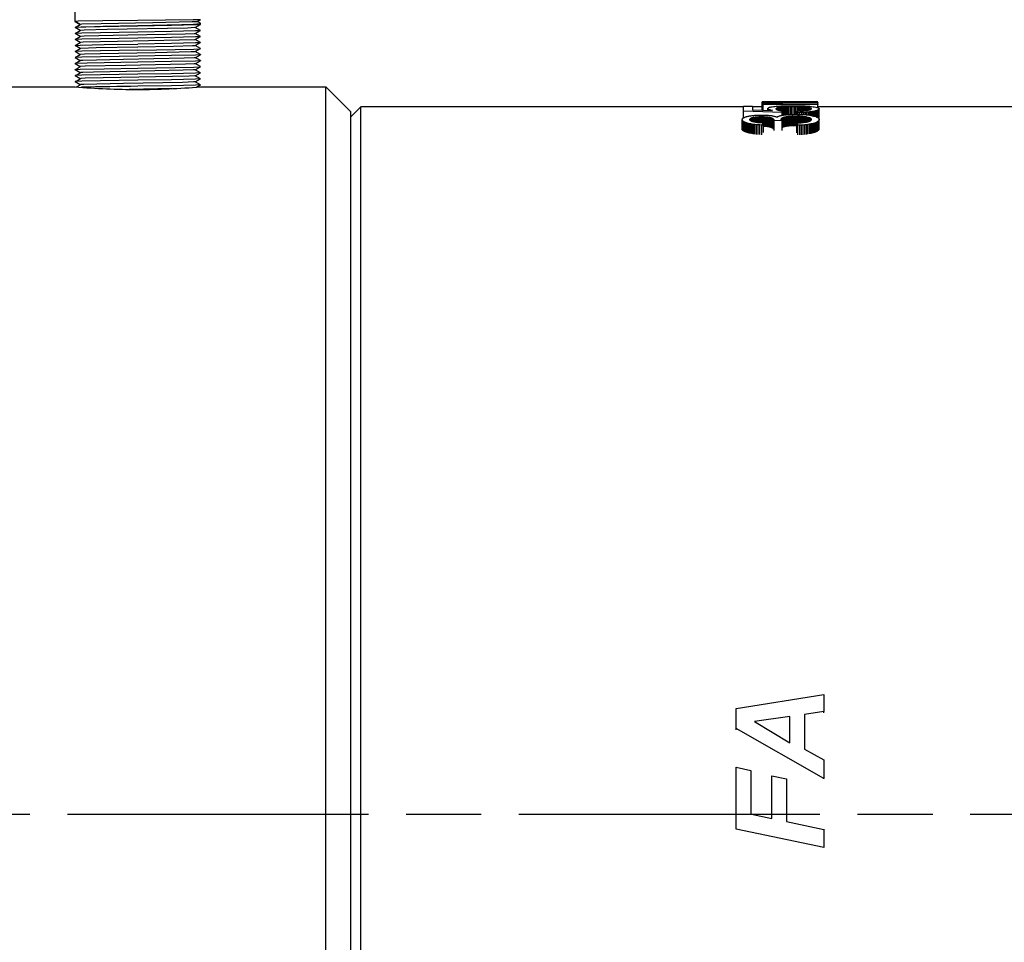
# Model space of a CAD drawing. Extents: x 677 to 802, y -59 to 5.
# Tile 3 of 7: x 694 to 713, y -27 to -8. Entities that reach past the tile are written whole.
import ezdxf

# ---------------------------------------------------------------- set-up
doc = ezdxf.new("R2010")
doc.units = 0
doc.header["$LTSCALE"] = 0.5
doc.header["$MEASUREMENT"] = 0
doc.linetypes.add('AM_ISO08W050', pattern=[18, 12, -1.5, 3, -1.5])
doc.layers.add('1', color=7, linetype='Continuous')
doc.layers.add('AM_7', color=4, linetype='AM_ISO08W050', lineweight=25)
doc.styles.get("Standard").update_dxf_attribs({"font": 'Roboto-Regular.ttf'})
doc.dimstyles.get("Standard").update_dxf_attribs({"dimtxt": 0.18, "dimasz": 0.18, "dimexe": 0.18, "dimexo": 0.0625, "dimgap": 0.09, "dimtad": 0, "dimdec": 4, "dimzin": 0, "dimdsep": 46, "dimtxsty": 'STANDARD', "dimcen": 0.09, "dimadec": 0, "dimazin": 0, "dimtfac": 1, "dimtdec": 4, "dimtofl": 0, "dimtmove": 0, "dimatfit": 3, "dimfxl": 1, "dimtolj": 1, "dimtzin": 0, "dimarcsym": 0})

# ---------------------------------------------------------------- blocks, each defined once
blk = doc.blocks.new('*D91')
at = {"layer": '1', "color": 0, "linetype": 'Continuous', "lineweight": -2}
for p, q in [((686.624, -9.935), (686.624, 2.171)), ((732.234, -10.462), (732.234, 2.171)), ((688.624, 1.991), (730.234, 1.991))]:
    blk.add_line(p, q, dxfattribs=at)
at = {"layer": '1', "color": 0, "linetype": 'Continuous'}
for points in [[(688.624, 2.325), (688.624, 1.658), (686.624, 1.991)], [(730.234, 1.658), (730.234, 2.325), (732.234, 1.991)]]:
    blk.add_solid(points, dxfattribs=at)
at = {"layer": 'Defpoints', "color": 0, "linetype": 'Continuous'}
for p in [(732.234, 1.991), (686.624, -9.998), (732.234, -10.525)]:
    blk.add_point(p, dxfattribs=at)
at = {"layer": '1', "color": 0, "linetype": 'Continuous', "insert": (711.696, 3.51), "char_height": 2, "attachment_point": 5}
blk.add_mtext('\\A1;45.61', dxfattribs=at)

msp = doc.modelspace()

# ---------------------------------------------------------------- linework, layer by layer
at = {"color": 7, "lineweight": -3}
for p, q in [((694.8242, -8.5245), (694.8242, -8.3245)), ((694.8242, -8.5245), (694.9281, -8.5845)), ((694.9286, -8.5851), (694.8246, -8.525)), ((694.8249, -8.6438), (694.9286, -8.5839)), ((697.2198, -8.6451), (697.3237, -8.585)), ((697.2605, -8.5248), (697.3241, -8.488)), ((697.3232, -8.5599), (697.2605, -8.5237)), ((697.3242, -8.5612), (697.3232, -8.5599)), ((697.3242, -8.5845), (697.3242, -8.5612)), ((694.9286, -8.7051), (694.8246, -8.645)), ((694.8246, -8.7641), (694.9286, -8.704)), ((694.8246, -8.7641), (694.8246, -8.7651)), ((694.9286, -8.8251), (694.8246, -8.765)), ((694.8246, -8.884), (694.9286, -8.824)), ((697.2148, -8.7627), (697.2198, -8.764)), ((697.3237, -8.7041), (697.2198, -8.644)), ((697.2198, -8.7651), (697.3238, -8.705)), ((697.3238, -8.8241), (697.2198, -8.764)), ((697.2198, -8.8851), (697.3237, -8.825)), ((697.3237, -8.7041), (697.3237, -8.7051)), ((694.8246, -8.884), (694.8246, -8.8851)), ((694.8246, -9.005), (694.8246, -9.004)), ((694.9286, -9.0651), (694.8246, -9.005)), ((694.9286, -8.9451), (694.8247, -8.885)), ((694.8247, -9.0041), (694.9286, -8.944)), ((697.3237, -8.944), (697.2198, -8.884)), ((697.2198, -9.0051), (697.3238, -8.945)), ((697.3237, -9.0641), (697.2198, -9.004)), ((697.3237, -8.944), (697.3237, -8.9451)), ((694.9286, -9.1851), (694.8246, -9.1251)), ((694.8246, -9.2441), (694.9286, -9.184)), ((694.8247, -9.124), (694.9286, -9.064)), ((694.8247, -9.124), (694.8247, -9.1251)), ((697.2198, -9.1251), (697.3237, -9.065)), ((697.3237, -9.1841), (697.2198, -9.124)), ((697.2198, -9.245), (697.3238, -9.1851)), ((697.3237, -9.065), (697.3237, -9.064)), ((697.3237, -9.1841), (697.3238, -9.1851)), ((694.9286, -9.4251), (694.8246, -9.365)), ((694.9286, -9.3051), (694.8247, -9.245)), ((694.8247, -9.364), (694.9286, -9.304)), ((694.8247, -9.364), (694.8247, -9.365)), ((694.9349, -9.4225), (694.9287, -9.424)), ((697.3238, -9.304), (697.2198, -9.244)), ((697.2198, -9.3651), (697.3237, -9.305)), ((697.3237, -9.4241), (697.2198, -9.364)), ((697.3238, -9.304), (697.3238, -9.305)), ((694.8247, -9.485), (694.8246, -9.484)), ((694.9286, -9.6651), (694.8246, -9.605)), ((694.8247, -9.4841), (694.9287, -9.424)), ((694.9286, -9.5451), (694.8247, -9.485)), ((694.8247, -9.6041), (694.9286, -9.544)), ((694.8247, -9.6041), (694.8247, -9.6051)), ((697.2198, -9.4851), (697.3238, -9.425)), ((697.3238, -9.5441), (697.2198, -9.484)), ((697.2198, -9.6051), (697.3237, -9.545)), ((697.3238, -9.6641), (697.2198, -9.604)), ((694.8246, -9.7241), (694.9286, -9.664)), ((694.9286, -9.7851), (694.8247, -9.725)), ((694.854, -9.8271), (694.9286, -9.784)), ((694.9358, -9.6623), (694.9286, -9.664)), ((697.2198, -9.7251), (697.3238, -9.6651)), ((697.3238, -9.7841), (697.2198, -9.724)), ((697.2437, -9.8313), (697.3237, -9.785)), ((697.3238, -9.7841), (697.3237, -9.7851)), ((697.3238, -9.6641), (697.3238, -9.6651)), ((691.3242, -9.8245), (694.8242, -9.8245)), ((696.7578, -9.8624), (695.8995, -9.8775)), ((697.3242, -9.8245), (699.8242, -9.8245)), ((699.8242, -24.3245), (699.8242, -9.8245)), ((700.3242, -10.3245), (699.8242, -9.8245)), ((708.5228, -10.1254), (708.5209, -10.125)), ((708.5209, -10.1449), (708.5214, -10.1436)), ((708.5214, -10.1461), (708.5209, -10.1449)), ((708.5209, -10.2937), (708.5209, -10.1449)), ((708.5209, -10.2245), (708.5209, -10.1596)), ((708.5214, -10.1436), (708.5229, -10.1424)), ((708.5229, -10.1472), (708.5214, -10.1461)), ((708.5214, -10.2938), (708.5214, -10.1461)), ((708.5218, -10.1248), (708.5245, -10.1246)), ((708.5285, -10.1258), (708.5228, -10.1254)), ((708.5228, -10.1425), (708.5228, -10.1254)), ((708.5229, -10.1424), (708.5254, -10.1414)), ((708.5253, -10.1484), (708.5229, -10.1472)), ((708.5229, -10.2938), (708.5229, -10.1472)), ((708.5245, -10.1246), (708.529, -10.1246)), ((708.5287, -10.1496), (708.5253, -10.1484)), ((708.5253, -10.2939), (708.5253, -10.1484)), ((708.5254, -10.1414), (708.5289, -10.1403)), ((708.5381, -10.1264), (708.5285, -10.1258)), ((708.5285, -10.1405), (708.5285, -10.1258)), ((708.5331, -10.1508), (708.5287, -10.1496)), ((708.5287, -10.294), (708.5287, -10.1496)), ((708.5289, -10.1403), (708.5334, -10.1394)), ((708.529, -10.1246), (708.5352, -10.1245)), ((708.5384, -10.152), (708.5331, -10.1508)), ((708.5331, -10.2941), (708.5331, -10.1508)), ((708.5334, -10.1394), (708.539, -10.1385)), ((708.7482, -10.1245), (708.534, -10.1245)), ((708.5514, -10.1271), (708.5381, -10.1264)), ((708.5381, -10.1387), (708.5381, -10.1264)), ((708.5447, -10.1532), (708.5384, -10.152)), ((708.5384, -10.2943), (708.5384, -10.152)), ((708.539, -10.1385), (708.5455, -10.1377)), ((708.552, -10.1543), (708.5447, -10.1532)), ((708.5447, -10.2945), (708.5447, -10.1532)), ((708.5454, -10.1665), (708.6979, -10.1665)), ((708.5454, -10.1802), (708.5454, -10.1665)), ((708.5454, -10.2945), (708.5454, -10.1802)), ((709.6321, -10.1802), (708.5454, -10.1802)), ((708.5455, -10.1377), (708.553, -10.137)), ((708.5685, -10.1277), (708.5514, -10.1271)), ((708.5514, -10.1371), (708.5514, -10.1271)), ((708.5603, -10.1555), (708.552, -10.1543)), ((708.552, -10.1665), (708.552, -10.1543)), ((708.553, -10.137), (708.5615, -10.1363)), ((708.5695, -10.1566), (708.5603, -10.1555)), ((708.5603, -10.1665), (708.5603, -10.1555)), ((708.5615, -10.1363), (708.5711, -10.1356)), ((708.5894, -10.1285), (708.5685, -10.1277)), ((708.5796, -10.1578), (708.5695, -10.1566)), ((708.5711, -10.1356), (708.5815, -10.135)), ((708.5902, -10.1589), (708.5796, -10.1578)), ((708.5815, -10.135), (708.5927, -10.1345)), ((708.6142, -10.1293), (708.5894, -10.1285)), ((708.6015, -10.16), (708.5902, -10.1589)), ((708.5927, -10.1345), (708.6047, -10.134)), ((708.6134, -10.161), (708.6015, -10.16)), ((708.6047, -10.134), (708.6175, -10.1336)), ((708.6259, -10.162), (708.6134, -10.161)), ((708.6427, -10.1301), (708.6142, -10.1293)), ((708.6175, -10.1336), (708.6311, -10.1331)), ((708.6391, -10.163), (708.6259, -10.162)), ((708.6311, -10.1331), (708.6456, -10.1328)), ((708.6529, -10.1639), (708.6391, -10.163)), ((708.6751, -10.1309), (708.6427, -10.1301)), ((708.6456, -10.1328), (708.6608, -10.1325)), ((708.6673, -10.1648), (708.6529, -10.1639)), ((708.6608, -10.1325), (708.6768, -10.1322)), ((708.6823, -10.1657), (708.6673, -10.1648)), ((708.7112, -10.1317), (708.6751, -10.1309)), ((708.6768, -10.1322), (708.6936, -10.1319)), ((708.6811, -10.1461), (708.6805, -10.1471)), ((708.6809, -10.148), (708.6822, -10.1489)), ((708.683, -10.145), (708.6811, -10.1461)), ((708.6811, -10.1665), (708.6811, -10.1461)), ((708.6813, -10.1256), (708.6836, -10.1259)), ((708.6832, -10.125), (708.6817, -10.1251)), ((708.6822, -10.1489), (708.6842, -10.1498)), ((708.6979, -10.1665), (708.6823, -10.1657)), ((708.6861, -10.1441), (708.683, -10.145)), ((708.6853, -10.1249), (708.6832, -10.125)), ((708.6836, -10.1259), (708.6874, -10.1262)), ((708.6842, -10.1498), (708.6871, -10.1507)), ((708.688, -10.1249), (708.6853, -10.1249)), ((708.6903, -10.1432), (708.6861, -10.1441)), ((708.6871, -10.1507), (708.6908, -10.1516)), ((708.6874, -10.1262), (708.6927, -10.1266)), ((708.6912, -10.1248), (708.688, -10.1249)), ((708.6959, -10.1424), (708.6903, -10.1432)), ((708.6908, -10.1516), (708.6953, -10.1525)), ((708.695, -10.1247), (708.6912, -10.1248)), ((708.6927, -10.1266), (708.6996, -10.1269)), ((708.6936, -10.1319), (708.7112, -10.1317)), ((708.6995, -10.1247), (708.695, -10.1247)), ((708.6953, -10.1525), (708.7006, -10.1534)), ((708.7026, -10.1417), (708.6959, -10.1424)), ((708.6959, -10.1526), (708.6959, -10.1424)), ((708.7046, -10.1247), (708.6995, -10.1247)), ((708.6996, -10.1269), (708.708, -10.1273)), ((708.7006, -10.1534), (708.7067, -10.1543)), ((708.7106, -10.1411), (708.7026, -10.1417)), ((708.7026, -10.1537), (708.7026, -10.1417)), ((708.7102, -10.1246), (708.7046, -10.1247)), ((708.7067, -10.1543), (708.7137, -10.1552)), ((708.708, -10.1273), (708.7179, -10.1276)), ((708.7163, -10.1246), (708.7102, -10.1246)), ((708.7198, -10.1405), (708.7106, -10.1411)), ((708.7106, -10.1548), (708.7106, -10.1411)), ((708.7137, -10.1552), (708.7215, -10.1561)), ((708.7228, -10.1246), (708.7163, -10.1246)), ((708.7179, -10.1276), (708.7293, -10.128)), ((708.7303, -10.14), (708.7198, -10.1405)), ((708.7198, -10.1559), (708.7198, -10.1405)), ((708.7215, -10.1561), (708.73, -10.1569)), ((708.7297, -10.1246), (708.7228, -10.1246)), ((708.7293, -10.128), (708.7423, -10.1284)), ((708.737, -10.1246), (708.7297, -10.1246)), ((708.73, -10.1569), (708.7394, -10.1577)), ((708.7419, -10.1396), (708.7303, -10.14)), ((708.7303, -10.1569), (708.7303, -10.14)), ((708.7446, -10.1245), (708.737, -10.1246)), ((708.7394, -10.1577), (708.7494, -10.1585)), ((708.7548, -10.1392), (708.7419, -10.1396)), ((708.7419, -10.158), (708.7419, -10.1396)), ((708.7423, -10.1284), (708.7567, -10.1287)), ((708.7526, -10.1245), (708.7446, -10.1245)), ((708.7494, -10.1585), (708.7602, -10.1593)), ((708.761, -10.1245), (708.7526, -10.1245)), ((708.769, -10.1388), (708.7548, -10.1392)), ((708.7548, -10.1589), (708.7548, -10.1392)), ((708.7567, -10.1287), (708.7729, -10.1291)), ((708.7602, -10.1593), (708.7718, -10.16)), ((708.7698, -10.1246), (708.761, -10.1245)), ((708.7843, -10.1385), (708.769, -10.1388)), ((708.769, -10.1598), (708.769, -10.1388)), ((708.779, -10.1246), (708.7698, -10.1246)), ((708.7718, -10.16), (708.7842, -10.1606)), ((708.7729, -10.1291), (708.7909, -10.1294)), ((708.7885, -10.1246), (708.779, -10.1246)), ((708.7842, -10.1606), (708.7973, -10.1612)), ((708.8009, -10.1382), (708.7843, -10.1385)), ((708.7843, -10.1606), (708.7843, -10.1385)), ((708.7988, -10.1246), (708.7885, -10.1246)), ((708.7909, -10.1294), (708.8108, -10.1298)), ((708.7973, -10.1612), (708.8112, -10.1618)), ((708.8104, -10.1246), (708.7988, -10.1246)), ((708.8186, -10.138), (708.8009, -10.1382)), ((708.8009, -10.1614), (708.8009, -10.1382)), ((708.8232, -10.1246), (708.8104, -10.1246)), ((708.8108, -10.1298), (708.8324, -10.13)), ((708.8112, -10.1618), (708.8258, -10.1623)), ((708.8377, -10.1378), (708.8186, -10.138)), ((708.8186, -10.1621), (708.8186, -10.138)), ((708.8373, -10.1246), (708.8232, -10.1246)), ((708.8258, -10.1623), (708.8412, -10.1628)), ((708.8324, -10.13), (708.8559, -10.1303)), ((708.8526, -10.1246), (708.8373, -10.1246)), ((708.8579, -10.1377), (708.8377, -10.1378)), ((708.8377, -10.1627), (708.8377, -10.1378)), ((708.8412, -10.1628), (708.8576, -10.1632)), ((708.8691, -10.1246), (708.8526, -10.1246)), ((708.8559, -10.1303), (708.8812, -10.1305)), ((708.8576, -10.1632), (708.8755, -10.1636)), ((708.8794, -10.1376), (708.8579, -10.1377)), ((708.8579, -10.1632), (708.8579, -10.1377)), ((708.8623, -10.2089), (708.8949, -10.2069)), ((708.8869, -10.1246), (708.8691, -10.1246)), ((708.8755, -10.1636), (708.8947, -10.1639)), ((708.9021, -10.1376), (708.8794, -10.1376)), ((708.8794, -10.1637), (708.8794, -10.1376)), ((708.8812, -10.1305), (708.9084, -10.1306)), ((708.9059, -10.1246), (708.8869, -10.1246)), ((708.8947, -10.1639), (708.9153, -10.1642)), ((708.8949, -10.2069), (708.9292, -10.2053)), ((708.9261, -10.1375), (708.9021, -10.1376)), ((708.9021, -10.164), (708.9021, -10.1376)), ((708.9261, -10.1246), (708.9059, -10.1246)), ((708.9084, -10.1306), (708.9373, -10.1307)), ((708.9153, -10.1642), (708.9373, -10.1645)), ((708.9476, -10.1246), (708.9261, -10.1246)), ((709.6321, -10.1375), (708.9261, -10.1375)), ((708.9261, -10.1643), (708.9261, -10.1375)), ((708.9292, -10.2053), (708.9649, -10.204)), ((708.9373, -10.1307), (708.9682, -10.1308)), ((708.9373, -10.1645), (708.9608, -10.1647)), ((709.6321, -10.1246), (708.9476, -10.1246)), ((708.9608, -10.1647), (708.9856, -10.1648)), ((708.9649, -10.204), (709.0023, -10.203)), ((708.9682, -10.1308), (709.0008, -10.1308)), ((708.9856, -10.1648), (709.0118, -10.1649)), ((709.0008, -10.1308), (709.6321, -10.1308)), ((709.0023, -10.203), (709.0412, -10.2023)), ((709.0118, -10.1649), (709.0393, -10.165)), ((709.0393, -10.165), (709.0683, -10.165)), ((709.0412, -10.2023), (709.0816, -10.2019)), ((709.0683, -10.165), (709.6321, -10.165)), ((709.0816, -10.2019), (709.1236, -10.2017)), ((709.1236, -10.2017), (709.1637, -10.2019)), ((709.1637, -10.2019), (709.2028, -10.2023)), ((709.2028, -10.2023), (709.2408, -10.2029)), ((709.2408, -10.2029), (709.2776, -10.2038)), ((709.2776, -10.2038), (709.3134, -10.2049)), ((709.3134, -10.2049), (709.348, -10.2063)), ((709.348, -10.2063), (709.3816, -10.208)), ((709.3816, -10.208), (709.414, -10.2099)), ((709.6321, -10.1308), (709.6321, -10.1375)), ((709.6321, -10.165), (709.6321, -10.1375)), ((709.6321, -10.165), (709.6321, -10.1802)), ((709.6321, -10.2418), (709.6321, -10.1802)), ((700.3242, -10.4246), (700.5242, -10.2245)), ((700.3242, -24.3245), (700.3242, -10.3245)), ((708.1526, -10.2245), (700.5242, -10.2245)), ((700.5242, -38.4246), (700.5242, -10.2245)), ((708.1526, -10.2093), (708.3285, -10.2093)), ((708.1526, -10.311), (708.1526, -10.2093)), ((708.923, -10.3354), (708.1526, -10.311)), ((708.1526, -10.4438), (708.1526, -10.311)), ((708.2712, -10.4063), (708.2875, -10.4036)), ((708.2875, -10.4036), (708.3046, -10.4011)), ((708.3046, -10.4011), (708.3224, -10.3989)), ((708.3224, -10.3989), (708.3407, -10.3968)), ((708.3285, -10.2093), (708.3285, -10.2878)), ((708.5209, -10.2245), (708.3285, -10.2245)), ((708.3285, -10.2878), (708.7317, -10.3003)), ((708.3407, -10.3968), (708.3593, -10.395)), ((708.3593, -10.395), (708.3781, -10.3934)), ((708.3781, -10.3934), (708.3971, -10.392)), ((708.3971, -10.392), (708.4163, -10.3909)), ((708.4163, -10.3909), (708.4358, -10.3899)), ((708.4358, -10.3899), (708.4554, -10.3892)), ((708.4554, -10.3892), (708.4753, -10.3886)), ((708.4753, -10.3886), (708.4955, -10.3883)), ((708.4955, -10.3883), (708.5158, -10.3882)), ((708.5158, -10.3882), (708.5351, -10.3883)), ((708.5351, -10.3883), (708.554, -10.3886)), ((708.554, -10.3886), (708.5725, -10.3891)), ((708.5725, -10.3891), (708.5908, -10.3898)), ((708.5908, -10.3898), (708.6087, -10.3907)), ((708.6087, -10.3907), (708.6262, -10.3918)), ((708.6262, -10.3918), (708.6433, -10.3932)), ((708.6375, -10.2584), (708.6389, -10.2531)), ((708.6385, -10.2625), (708.6375, -10.2584)), ((708.6375, -10.2974), (708.6375, -10.2584)), ((708.6413, -10.2667), (708.6385, -10.2625)), ((708.6385, -10.2974), (708.6385, -10.2625)), ((708.6389, -10.2531), (708.643, -10.2481)), ((708.646, -10.2708), (708.6413, -10.2667)), ((708.6413, -10.2975), (708.6413, -10.2667)), ((708.643, -10.2481), (708.6498, -10.2434)), ((708.6433, -10.3932), (708.6602, -10.3947)), ((708.6526, -10.275), (708.646, -10.2708)), ((708.646, -10.2976), (708.646, -10.2708)), ((708.6498, -10.2434), (708.6593, -10.2389)), ((708.6611, -10.2792), (708.6526, -10.275)), ((708.6526, -10.2978), (708.6526, -10.275)), ((708.6593, -10.2389), (708.6716, -10.2346)), ((708.6602, -10.3947), (708.6767, -10.3964)), ((708.6714, -10.2834), (708.6611, -10.2792)), ((708.6611, -10.2981), (708.6611, -10.2792)), ((708.6837, -10.2876), (708.6714, -10.2834)), ((708.6714, -10.2985), (708.6714, -10.2834)), ((708.6716, -10.2346), (708.6866, -10.2306)), ((708.6767, -10.3964), (708.6928, -10.3984)), ((708.6978, -10.2918), (708.6837, -10.2876)), ((708.6837, -10.2988), (708.6837, -10.2876)), ((708.6866, -10.2306), (708.7043, -10.2267)), ((708.6928, -10.3984), (708.7085, -10.4005)), ((708.7138, -10.2961), (708.6978, -10.2918)), ((708.7043, -10.2267), (708.7246, -10.2231)), ((708.7085, -10.4005), (708.7234, -10.4029)), ((708.7317, -10.3003), (708.7138, -10.2961)), ((708.7234, -10.4029), (708.7378, -10.4055)), ((708.7246, -10.2231), (708.7478, -10.2198)), ((708.7478, -10.2198), (708.7737, -10.2166)), ((708.7737, -10.2166), (708.8016, -10.2136)), ((708.8012, -10.2613), (708.8003, -10.2653)), ((708.8003, -10.2653), (708.8006, -10.2678)), ((708.8006, -10.2678), (708.8019, -10.2703)), ((708.8039, -10.2576), (708.8012, -10.2613)), ((708.8016, -10.2136), (708.8312, -10.2111)), ((708.8019, -10.2703), (708.8039, -10.2727)), ((708.8084, -10.2541), (708.8039, -10.2576)), ((708.8039, -10.2727), (708.8039, -10.2576)), ((708.8039, -10.2727), (708.8067, -10.2751)), ((708.8067, -10.2751), (708.8103, -10.2775)), ((708.8148, -10.2507), (708.8084, -10.2541)), ((708.8084, -10.2762), (708.8084, -10.2541)), ((708.8103, -10.2775), (708.8148, -10.2798)), ((708.823, -10.2476), (708.8148, -10.2507)), ((708.8148, -10.2798), (708.8148, -10.2507)), ((708.8148, -10.2798), (708.82, -10.2822)), ((708.82, -10.2822), (708.8261, -10.2844)), ((708.833, -10.2446), (708.823, -10.2476)), ((708.823, -10.2833), (708.823, -10.2476)), ((708.8261, -10.2844), (708.833, -10.2867)), ((708.8312, -10.2111), (708.8623, -10.2089)), ((708.8449, -10.2418), (708.833, -10.2446)), ((708.833, -10.2867), (708.833, -10.2446)), ((708.833, -10.2867), (708.8407, -10.2889)), ((708.8407, -10.2889), (708.849, -10.291)), ((708.8586, -10.2391), (708.8449, -10.2418)), ((708.8449, -10.29), (708.8449, -10.2418)), ((708.849, -10.291), (708.8578, -10.2931)), ((708.8578, -10.2931), (708.8671, -10.2951)), ((708.874, -10.2367), (708.8586, -10.2391)), ((708.8586, -10.2933), (708.8586, -10.2391)), ((708.8669, -10.4056), (708.8803, -10.4016)), ((708.8671, -10.2951), (708.8769, -10.297)), ((708.8913, -10.2344), (708.874, -10.2367)), ((708.874, -10.2964), (708.874, -10.2367)), ((708.8769, -10.297), (708.8871, -10.2988)), ((708.8803, -10.4016), (708.895, -10.3979)), ((708.8871, -10.2988), (708.8978, -10.3005)), ((708.9102, -10.2323), (708.8913, -10.2344)), ((708.8913, -10.2995), (708.8913, -10.2344)), ((708.895, -10.3979), (708.911, -10.3944)), ((708.8978, -10.3005), (708.909, -10.3022)), ((708.909, -10.3022), (708.9207, -10.3037)), ((708.9304, -10.2304), (708.9102, -10.2323)), ((708.9102, -10.3023), (708.9102, -10.2323)), ((708.911, -10.3944), (708.9284, -10.3912)), ((708.9207, -10.3037), (708.9329, -10.3052)), ((708.9455, -10.3065), (708.923, -10.3354)), ((708.923, -10.3922), (708.923, -10.3354)), ((708.9284, -10.3912), (708.9471, -10.3882)), ((708.9519, -10.2288), (708.9304, -10.2304)), ((708.9304, -10.3049), (708.9304, -10.2304)), ((708.9329, -10.3052), (708.9455, -10.3065)), ((708.9455, -10.3885), (708.9455, -10.3065)), ((708.9471, -10.3882), (708.9669, -10.3855)), ((708.9748, -10.2274), (708.9519, -10.2288)), ((708.9519, -10.3875), (708.9519, -10.2288)), ((708.9669, -10.3855), (708.9877, -10.3831)), ((708.999, -10.2263), (708.9748, -10.2274)), ((708.9748, -10.3846), (708.9748, -10.2274)), ((708.9877, -10.3831), (709.0094, -10.381)), ((709.0245, -10.2253), (708.999, -10.2263)), ((708.999, -10.382), (708.999, -10.2263)), ((709.0094, -10.381), (709.0322, -10.3792)), ((709.0514, -10.2245), (709.0245, -10.2253)), ((709.0245, -10.3798), (709.0245, -10.2253)), ((709.0322, -10.3792), (709.0559, -10.3776)), ((709.0796, -10.224), (709.0514, -10.2245)), ((709.0514, -10.3779), (709.0514, -10.2245)), ((709.0559, -10.3776), (709.0806, -10.3764)), ((709.1091, -10.2237), (709.0796, -10.224)), ((709.0796, -10.3764), (709.0796, -10.224)), ((709.0806, -10.3764), (709.1062, -10.3754)), ((709.1062, -10.3754), (709.1329, -10.3747)), ((709.1399, -10.2236), (709.1091, -10.2237)), ((709.1091, -10.3753), (709.1091, -10.2237)), ((709.1329, -10.3747), (709.1605, -10.3743)), ((709.1725, -10.2237), (709.1399, -10.2236)), ((709.1399, -10.3746), (709.1399, -10.2236)), ((709.1605, -10.3743), (709.1891, -10.3742)), ((709.2036, -10.2241), (709.1725, -10.2237)), ((709.1725, -10.3743), (709.1725, -10.2237)), ((709.1891, -10.3742), (709.2278, -10.3744)), ((709.2335, -10.2246), (709.2036, -10.2241)), ((709.2036, -10.3743), (709.2036, -10.2241)), ((709.2228, -10.3085), (709.2503, -10.3077)), ((709.2228, -10.3744), (709.2228, -10.3085)), ((709.2392, -10.3411), (709.2228, -10.3085)), ((709.2278, -10.3744), (709.2652, -10.3752)), ((709.2621, -10.2254), (709.2335, -10.2246)), ((709.2335, -10.3082), (709.2335, -10.2246)), ((709.2763, -10.3402), (709.2392, -10.3411)), ((709.2392, -10.3747), (709.2392, -10.3411)), ((709.2503, -10.3077), (709.2765, -10.3068)), ((709.2893, -10.2263), (709.2621, -10.2254)), ((709.2621, -10.3073), (709.2621, -10.2254)), ((709.2652, -10.3752), (709.3015, -10.3766)), ((709.3119, -10.339), (709.2763, -10.3402)), ((709.2763, -10.3757), (709.2763, -10.3402)), ((709.2765, -10.3068), (709.3012, -10.3056)), ((709.3153, -10.2276), (709.2893, -10.2263)), ((709.2893, -10.3062), (709.2893, -10.2263)), ((709.3012, -10.3056), (709.3246, -10.3043)), ((709.3015, -10.3766), (709.3366, -10.3785)), ((709.346, -10.3374), (709.3119, -10.339)), ((709.3119, -10.3772), (709.3119, -10.339)), ((709.3399, -10.229), (709.3153, -10.2276)), ((709.3153, -10.3048), (709.3153, -10.2276)), ((709.3246, -10.3043), (709.3465, -10.3028)), ((709.3366, -10.3785), (709.3705, -10.3809)), ((709.3633, -10.2307), (709.3399, -10.229)), ((709.3399, -10.3032), (709.3399, -10.229)), ((709.3787, -10.3354), (709.346, -10.3374)), ((709.346, -10.3792), (709.346, -10.3374)), ((709.3465, -10.3028), (709.367, -10.3011)), ((709.3853, -10.2327), (709.3633, -10.2307)), ((709.3633, -10.3014), (709.3633, -10.2307)), ((709.367, -10.3011), (709.3861, -10.2993)), ((709.3705, -10.3809), (709.4032, -10.384)), ((709.4098, -10.3331), (709.3787, -10.3354)), ((709.3787, -10.3817), (709.3787, -10.3354)), ((709.406, -10.2349), (709.3853, -10.2327)), ((709.3853, -10.2994), (709.3853, -10.2327)), ((709.3861, -10.2993), (709.4039, -10.2973)), ((709.4032, -10.384), (709.4348, -10.3875)), ((709.4039, -10.2973), (709.4202, -10.2951)), ((709.425, -10.2372), (709.406, -10.2349)), ((709.406, -10.297), (709.406, -10.2349)), ((709.4394, -10.3303), (709.4098, -10.3331)), ((709.4098, -10.3847), (709.4098, -10.3331)), ((709.414, -10.2099), (709.4453, -10.2122)), ((709.4202, -10.2951), (709.4352, -10.2927)), ((709.442, -10.2397), (709.425, -10.2372)), ((709.425, -10.2943), (709.425, -10.2372)), ((709.4348, -10.3875), (709.4651, -10.3917)), ((709.4352, -10.2927), (709.4486, -10.2903)), ((709.4676, -10.3273), (709.4394, -10.3303)), ((709.4394, -10.3882), (709.4394, -10.3303)), ((709.4571, -10.2424), (709.442, -10.2397)), ((709.442, -10.2915), (709.442, -10.2397)), ((709.4453, -10.2122), (709.4756, -10.2147)), ((709.4486, -10.2903), (709.4607, -10.2877)), ((709.4701, -10.2451), (709.4571, -10.2424)), ((709.4571, -10.2885), (709.4571, -10.2424)), ((709.4607, -10.2877), (709.4714, -10.2852)), ((709.4651, -10.3917), (709.4942, -10.3964)), ((709.4942, -10.3238), (709.4676, -10.3273)), ((709.4676, -10.3921), (709.4676, -10.3273)), ((709.4812, -10.248), (709.4701, -10.2451)), ((709.4701, -10.2855), (709.4701, -10.2451)), ((709.4714, -10.2852), (709.4806, -10.2824)), ((709.4756, -10.2147), (709.5102, -10.2181)), ((709.4806, -10.2824), (709.4885, -10.2797)), ((709.4902, -10.2511), (709.4812, -10.248)), ((709.4812, -10.2823), (709.4812, -10.248)), ((709.4885, -10.2797), (709.4948, -10.2768)), ((709.4972, -10.2543), (709.4902, -10.2511)), ((709.4902, -10.2789), (709.4902, -10.2511)), ((709.5194, -10.3201), (709.4942, -10.3238)), ((709.4942, -10.3965), (709.4942, -10.3238)), ((709.4942, -10.3964), (709.5221, -10.4018)), ((709.4948, -10.2768), (709.4998, -10.2739)), ((709.5022, -10.2577), (709.4972, -10.2543)), ((709.4972, -10.2755), (709.4972, -10.2543)), ((709.4998, -10.2739), (709.5034, -10.271)), ((709.5052, -10.2612), (709.5022, -10.2577)), ((709.5022, -10.2719), (709.5022, -10.2577)), ((709.5034, -10.271), (709.5055, -10.2679)), ((709.5063, -10.2648), (709.5052, -10.2612)), ((709.5055, -10.2679), (709.5063, -10.2648)), ((709.5102, -10.2181), (709.5411, -10.2219)), ((709.5431, -10.3159), (709.5194, -10.3201)), ((709.5194, -10.4013), (709.5194, -10.3201)), ((709.5221, -10.4018), (709.5481, -10.4077)), ((709.5411, -10.2219), (709.5685, -10.2259)), ((709.5649, -10.3116), (709.5431, -10.3159)), ((709.5431, -10.4065), (709.5431, -10.3159)), ((709.5843, -10.307), (709.5649, -10.3116)), ((709.5649, -10.4122), (709.5649, -10.3116)), ((709.5685, -10.2259), (709.5921, -10.2303)), ((709.6015, -10.3023), (709.5843, -10.307)), ((709.5843, -10.4181), (709.5843, -10.307)), ((709.5921, -10.2303), (709.6122, -10.2351)), ((709.6164, -10.2974), (709.6015, -10.3023)), ((709.6015, -10.4243), (709.6015, -10.3023)), ((709.6122, -10.2351), (709.6285, -10.2402)), ((709.629, -10.2923), (709.6164, -10.2974)), ((709.6164, -10.4308), (709.6164, -10.2974)), ((709.6285, -10.2402), (709.6413, -10.2457)), ((709.6393, -10.2871), (709.629, -10.2923)), ((709.629, -10.4377), (709.629, -10.2923)), ((716.7847, -10.2245), (709.6321, -10.2245)), ((709.6474, -10.2817), (709.6393, -10.2871)), ((709.6393, -10.4448), (709.6393, -10.2871)), ((709.6413, -10.2457), (709.6504, -10.2516)), ((709.6531, -10.2762), (709.6474, -10.2817)), ((709.6474, -10.4521), (709.6474, -10.2817)), ((709.6504, -10.2516), (709.6559, -10.258)), ((709.6565, -10.2706), (709.6531, -10.2762)), ((709.6531, -10.4593), (709.6531, -10.2762)), ((709.6559, -10.258), (709.6577, -10.2648)), ((709.6577, -10.2648), (709.6565, -10.2706)), ((709.6565, -10.4685), (709.6565, -10.2706)), ((709.6577, -10.4629), (709.6577, -10.2648)), ((708.1259, -10.4797), (708.1265, -10.4743)), ((708.127, -10.4876), (708.1259, -10.4797)), ((708.1259, -10.6747), (708.1259, -10.4797)), ((708.1265, -10.4743), (708.1281, -10.469)), ((708.13, -10.4953), (708.127, -10.4876)), ((708.127, -10.6825), (708.127, -10.4876)), ((708.1281, -10.469), (708.1307, -10.4638)), ((708.1351, -10.5028), (708.13, -10.4953)), ((708.13, -10.6901), (708.13, -10.4953)), ((708.1307, -10.4638), (708.1344, -10.4588)), ((708.1344, -10.4588), (708.1391, -10.4538)), ((708.1422, -10.5101), (708.1351, -10.5028)), ((708.1351, -10.6975), (708.1351, -10.5028)), ((708.1391, -10.4538), (708.1449, -10.449)), ((708.1514, -10.5173), (708.1422, -10.5101)), ((708.1422, -10.7047), (708.1422, -10.5101)), ((708.1449, -10.449), (708.1518, -10.4443)), ((708.1626, -10.5241), (708.1514, -10.5173)), ((708.1514, -10.7117), (708.1514, -10.5173)), ((708.1518, -10.4443), (708.1597, -10.4397)), ((708.1597, -10.4397), (708.1686, -10.4353)), ((708.1758, -10.5308), (708.1626, -10.5241)), ((708.1626, -10.7185), (708.1626, -10.5241)), ((708.1686, -10.4353), (708.1787, -10.4309)), ((708.1911, -10.5373), (708.1758, -10.5308)), ((708.1758, -10.7251), (708.1758, -10.5308)), ((708.1787, -10.4309), (708.1895, -10.4267)), ((708.1895, -10.4267), (708.2013, -10.4228)), ((708.2084, -10.5435), (708.1911, -10.5373)), ((708.1911, -10.7314), (708.1911, -10.5373)), ((708.2013, -10.4228), (708.2137, -10.419)), ((708.2278, -10.5495), (708.2084, -10.5435)), ((708.2084, -10.7376), (708.2084, -10.5435)), ((708.2137, -10.419), (708.227, -10.4155)), ((708.227, -10.4155), (708.2409, -10.4122)), ((708.2489, -10.5551), (708.2278, -10.5495)), ((708.2278, -10.7435), (708.2278, -10.5495)), ((708.2409, -10.4122), (708.2557, -10.4091)), ((708.2718, -10.5604), (708.2489, -10.5551)), ((708.2489, -10.749), (708.2489, -10.5551)), ((708.2557, -10.4091), (708.2712, -10.4063)), ((708.2964, -10.5653), (708.2718, -10.5604)), ((708.2718, -10.7543), (708.2718, -10.5604)), ((708.278, -10.4741), (708.2774, -10.4788)), ((708.2774, -10.4788), (708.278, -10.4836)), ((708.2801, -10.4695), (708.278, -10.4741)), ((708.278, -10.4836), (708.2801, -10.4882)), ((708.2834, -10.4652), (708.2801, -10.4695)), ((708.2801, -10.4881), (708.2801, -10.4695)), ((708.2801, -10.4882), (708.2835, -10.4926)), ((708.2881, -10.4611), (708.2834, -10.4652)), ((708.2834, -10.4925), (708.2834, -10.4652)), ((708.2835, -10.4926), (708.2882, -10.497)), ((708.294, -10.4571), (708.2881, -10.4611)), ((708.2881, -10.4968), (708.2881, -10.4611)), ((708.2882, -10.497), (708.2943, -10.5012)), ((708.3014, -10.4534), (708.294, -10.4571)), ((708.294, -10.501), (708.294, -10.4571)), ((708.2943, -10.5012), (708.3017, -10.5052)), ((708.3225, -10.5698), (708.2964, -10.5653)), ((708.2964, -10.7591), (708.2964, -10.5653)), ((708.31, -10.4499), (708.3014, -10.4534)), ((708.3014, -10.505), (708.3014, -10.4534)), ((708.3017, -10.5052), (708.3105, -10.5091)), ((708.32, -10.4465), (708.31, -10.4499)), ((708.31, -10.5089), (708.31, -10.4499)), ((708.3105, -10.5091), (708.3206, -10.5129)), ((708.3313, -10.4433), (708.32, -10.4465)), ((708.32, -10.5127), (708.32, -10.4465)), ((708.3206, -10.5129), (708.3321, -10.5165)), ((708.3504, -10.5738), (708.3225, -10.5698)), ((708.3225, -10.7635), (708.3225, -10.5698)), ((708.3439, -10.4403), (708.3313, -10.4433)), ((708.3313, -10.5163), (708.3313, -10.4433)), ((708.3321, -10.5165), (708.3449, -10.52)), ((708.3576, -10.4376), (708.3439, -10.4403)), ((708.3439, -10.5197), (708.3439, -10.4403)), ((708.3449, -10.52), (708.3591, -10.5232)), ((708.38, -10.5775), (708.3504, -10.5738)), ((708.3504, -10.7675), (708.3504, -10.5738)), ((708.3719, -10.4351), (708.3576, -10.4376)), ((708.3576, -10.5229), (708.3576, -10.4376)), ((708.3591, -10.5232), (708.3746, -10.5263)), ((708.3869, -10.433), (708.3719, -10.4351)), ((708.3719, -10.5257), (708.3719, -10.4351)), ((708.3746, -10.5263), (708.3915, -10.5291)), ((708.4112, -10.5807), (708.38, -10.5775)), ((708.38, -10.7711), (708.38, -10.5775)), ((708.4027, -10.4311), (708.3869, -10.433)), ((708.3869, -10.5283), (708.3869, -10.433)), ((708.3915, -10.5291), (708.4098, -10.5316)), ((708.4191, -10.4296), (708.4027, -10.4311)), ((708.4027, -10.5306), (708.4027, -10.4311)), ((708.4098, -10.5316), (708.4294, -10.534)), ((708.444, -10.5835), (708.4112, -10.5807)), ((708.4112, -10.7743), (708.4112, -10.5807)), ((708.4362, -10.4283), (708.4191, -10.4296)), ((708.4191, -10.5327), (708.4191, -10.4296)), ((708.4294, -10.534), (708.4503, -10.5361)), ((708.4541, -10.4273), (708.4362, -10.4283)), ((708.4362, -10.5347), (708.4362, -10.4283)), ((708.4785, -10.5859), (708.444, -10.5835)), ((708.444, -10.777), (708.444, -10.5835)), ((708.4503, -10.5361), (708.4726, -10.5379)), ((708.4726, -10.4266), (708.4541, -10.4273)), ((708.4541, -10.5364), (708.4541, -10.4273)), ((708.4918, -10.4262), (708.4726, -10.4266)), ((708.4726, -10.5379), (708.4726, -10.4266)), ((708.4726, -10.5379), (708.4962, -10.5395)), ((708.5147, -10.5878), (708.4785, -10.5859)), ((708.4785, -10.7794), (708.4785, -10.5859)), ((708.5117, -10.426), (708.4918, -10.4262)), ((708.4918, -10.5392), (708.4918, -10.4262)), ((708.4962, -10.5395), (708.5211, -10.5409)), ((708.5366, -10.4262), (708.5117, -10.426)), ((708.5117, -10.5404), (708.5117, -10.426)), ((708.5475, -10.542), (708.5147, -10.5878)), ((708.5147, -10.7813), (708.5147, -10.5878)), ((708.5211, -10.5409), (708.5475, -10.542)), ((708.5602, -10.4268), (708.5366, -10.4262)), ((708.5366, -10.5415), (708.5366, -10.4262)), ((708.5475, -10.7361), (708.5475, -10.542)), ((708.5824, -10.4278), (708.5602, -10.4268)), ((708.5602, -10.6226), (708.5602, -10.4268)), ((708.6034, -10.4291), (708.5824, -10.4278)), ((708.5824, -10.6235), (708.5824, -10.4278)), ((708.623, -10.4309), (708.6034, -10.4291)), ((708.6034, -10.6248), (708.6034, -10.4291)), ((708.6413, -10.433), (708.623, -10.4309)), ((708.623, -10.6266), (708.623, -10.4309)), ((708.6582, -10.4356), (708.6413, -10.433)), ((708.6413, -10.6287), (708.6413, -10.433)), ((708.6738, -10.4386), (708.6582, -10.4356)), ((708.6582, -10.6312), (708.6582, -10.4356)), ((708.688, -10.4419), (708.6738, -10.4386)), ((708.6738, -10.6341), (708.6738, -10.4386)), ((708.701, -10.4458), (708.688, -10.4419)), ((708.688, -10.6375), (708.688, -10.4419)), ((708.7127, -10.4499), (708.701, -10.4458)), ((708.701, -10.6413), (708.701, -10.4458)), ((708.7231, -10.454), (708.7127, -10.4499)), ((708.7127, -10.6453), (708.7127, -10.4499)), ((708.7323, -10.4584), (708.7231, -10.454)), ((708.7231, -10.6494), (708.7231, -10.454)), ((708.7403, -10.4628), (708.7323, -10.4584)), ((708.7323, -10.6537), (708.7323, -10.4584)), ((708.7378, -10.4055), (708.7514, -10.4083)), ((708.747, -10.4674), (708.7403, -10.4628)), ((708.7403, -10.6581), (708.7403, -10.4628)), ((708.7525, -10.4721), (708.747, -10.4674)), ((708.747, -10.6626), (708.747, -10.4674)), ((708.7514, -10.4083), (708.7644, -10.4112)), ((708.7569, -10.477), (708.7525, -10.4721)), ((708.7525, -10.6673), (708.7525, -10.4721)), ((708.7599, -10.482), (708.7569, -10.477)), ((708.7569, -10.6721), (708.7569, -10.477)), ((708.7618, -10.4871), (708.7599, -10.482)), ((708.922, -10.5039), (708.7603, -10.4992)), ((708.7603, -10.694), (708.7603, -10.4992)), ((708.7624, -10.4925), (708.7618, -10.4871)), ((708.7644, -10.4112), (708.7768, -10.4145)), ((708.7768, -10.4145), (708.7885, -10.4179)), ((708.7885, -10.4179), (708.7995, -10.4216)), ((708.7995, -10.4216), (708.81, -10.4255)), ((708.81, -10.4255), (708.8197, -10.4296)), ((708.8197, -10.4296), (708.8265, -10.4242)), ((708.8265, -10.4242), (708.8346, -10.4192)), ((708.8346, -10.4192), (708.844, -10.4144)), ((708.844, -10.4144), (708.8548, -10.4098)), ((708.8548, -10.4098), (708.8669, -10.4056)), ((708.9024, -10.4689), (708.9015, -10.4745)), ((708.9015, -10.4745), (708.9018, -10.4769)), ((708.9018, -10.4769), (708.9024, -10.4794)), ((708.9048, -10.4636), (708.9024, -10.4689)), ((708.9024, -10.4794), (708.9024, -10.4689)), ((708.9024, -10.4794), (708.9034, -10.482)), ((708.9034, -10.482), (708.9048, -10.4847)), ((708.909, -10.4585), (708.9048, -10.4636)), ((708.9048, -10.4848), (708.9048, -10.4636)), ((708.9048, -10.4847), (708.9066, -10.4876)), ((708.9066, -10.4876), (708.9089, -10.4906)), ((708.9089, -10.4906), (708.9116, -10.4937)), ((708.9147, -10.4537), (708.909, -10.4585)), ((708.909, -10.4907), (708.909, -10.4585)), ((708.9116, -10.4937), (708.9146, -10.497)), ((708.9146, -10.497), (708.9181, -10.5004)), ((708.9222, -10.449), (708.9147, -10.4537)), ((708.9147, -10.4971), (708.9147, -10.4537)), ((708.9181, -10.5004), (708.922, -10.5039)), ((708.922, -10.6986), (708.922, -10.5039)), ((708.9312, -10.4446), (708.9222, -10.449)), ((708.9419, -10.4405), (708.9312, -10.4446)), ((708.9312, -10.6401), (708.9312, -10.4446)), ((708.9543, -10.4365), (708.9419, -10.4405)), ((708.9419, -10.636), (708.9419, -10.4405)), ((708.9682, -10.4327), (708.9543, -10.4365)), ((708.9543, -10.6321), (708.9543, -10.4365)), ((708.9839, -10.4292), (708.9682, -10.4327)), ((708.9682, -10.6284), (708.9682, -10.4327)), ((709.0008, -10.426), (708.9839, -10.4292)), ((708.9839, -10.6249), (708.9839, -10.4292)), ((709.0186, -10.423), (709.0008, -10.426)), ((709.0008, -10.6217), (709.0008, -10.426)), ((709.0373, -10.4205), (709.0186, -10.423)), ((709.0186, -10.6188), (709.0186, -10.423)), ((709.0569, -10.4183), (709.0373, -10.4205)), ((709.0373, -10.6163), (709.0373, -10.4205)), ((709.0774, -10.4164), (709.0569, -10.4183)), ((709.0569, -10.6142), (709.0569, -10.4183)), ((709.0988, -10.4149), (709.0774, -10.4164)), ((709.0774, -10.6123), (709.0774, -10.4164)), ((709.121, -10.4138), (709.0988, -10.4149)), ((709.0988, -10.6108), (709.0988, -10.4149)), ((709.1442, -10.4129), (709.121, -10.4138)), ((709.121, -10.6097), (709.121, -10.4138)), ((709.1682, -10.4124), (709.1442, -10.4129)), ((709.1442, -10.6089), (709.1442, -10.4129)), ((709.1931, -10.4123), (709.1682, -10.4124)), ((709.1682, -10.6084), (709.1682, -10.4124)), ((709.2193, -10.4124), (709.1931, -10.4123)), ((709.1931, -10.6082), (709.1931, -10.4123)), ((709.2116, -10.5465), (709.242, -10.5448)), ((709.2116, -10.7405), (709.2116, -10.5465)), ((709.2361, -10.5925), (709.2116, -10.5465)), ((709.2447, -10.413), (709.2193, -10.4124)), ((709.2193, -10.546), (709.2193, -10.4124)), ((709.2729, -10.5913), (709.2361, -10.5925)), ((709.2361, -10.7859), (709.2361, -10.5925)), ((709.242, -10.5448), (709.2707, -10.543)), ((709.2691, -10.4139), (709.2447, -10.413)), ((709.2447, -10.5446), (709.2447, -10.413)), ((709.2927, -10.4151), (709.2691, -10.4139)), ((709.2691, -10.5431), (709.2691, -10.4139)), ((709.2707, -10.543), (709.2976, -10.5409)), ((709.3083, -10.5895), (709.2729, -10.5913)), ((709.2729, -10.7847), (709.2729, -10.5913)), ((709.3154, -10.4168), (709.2927, -10.4151)), ((709.2927, -10.5413), (709.2927, -10.4151)), ((709.2976, -10.5409), (709.3228, -10.5386)), ((709.3422, -10.5871), (709.3083, -10.5895)), ((709.3083, -10.7829), (709.3083, -10.5895)), ((709.3373, -10.4188), (709.3154, -10.4168)), ((709.3154, -10.5392), (709.3154, -10.4168)), ((709.3228, -10.5386), (709.3462, -10.5361)), ((709.3583, -10.4212), (709.3373, -10.4188)), ((709.3373, -10.537), (709.3373, -10.4188)), ((709.3748, -10.5842), (709.3422, -10.5871)), ((709.3422, -10.7806), (709.3422, -10.5871)), ((709.3462, -10.5361), (709.368, -10.5334)), ((709.3784, -10.4239), (709.3583, -10.4212)), ((709.3583, -10.5346), (709.3583, -10.4212)), ((709.368, -10.5334), (709.3878, -10.5305)), ((709.406, -10.5807), (709.3748, -10.5842)), ((709.3748, -10.7777), (709.3748, -10.5842)), ((709.3977, -10.4271), (709.3784, -10.4239)), ((709.3784, -10.5319), (709.3784, -10.4239)), ((709.3878, -10.5305), (709.406, -10.5274)), ((709.4162, -10.4306), (709.3977, -10.4271)), ((709.3977, -10.5288), (709.3977, -10.4271)), ((709.406, -10.5274), (709.4225, -10.5241)), ((709.4358, -10.5766), (709.406, -10.5807)), ((709.406, -10.7743), (709.406, -10.5807)), ((709.4333, -10.4344), (709.4162, -10.4306)), ((709.4162, -10.5253), (709.4162, -10.4306)), ((709.4225, -10.5241), (709.4372, -10.5206)), ((709.4486, -10.4384), (709.4333, -10.4344)), ((709.4333, -10.5215), (709.4333, -10.4344)), ((709.4641, -10.572), (709.4358, -10.5766)), ((709.4358, -10.7703), (709.4358, -10.5766)), ((709.4372, -10.5206), (709.4503, -10.5169)), ((709.4621, -10.4426), (709.4486, -10.4384)), ((709.4486, -10.5174), (709.4486, -10.4384)), ((709.4503, -10.5169), (709.4621, -10.5131)), ((709.4738, -10.447), (709.4621, -10.4426)), ((709.4621, -10.5131), (709.4621, -10.4426)), ((709.4621, -10.5131), (709.4724, -10.5091)), ((709.4912, -10.5669), (709.4641, -10.572)), ((709.4641, -10.7657), (709.4641, -10.572)), ((709.4724, -10.5091), (709.4814, -10.5051)), ((709.4837, -10.4517), (709.4738, -10.447)), ((709.4738, -10.5085), (709.4738, -10.447)), ((709.4814, -10.5051), (709.489, -10.5008)), ((709.4919, -10.4565), (709.4837, -10.4517)), ((709.4837, -10.5037), (709.4837, -10.4517)), ((709.489, -10.5008), (709.4952, -10.4965)), ((709.5168, -10.5613), (709.4912, -10.5669)), ((709.4912, -10.7607), (709.4912, -10.5669)), ((709.4981, -10.4615), (709.4919, -10.4565)), ((709.4919, -10.4988), (709.4919, -10.4565)), ((709.4952, -10.4965), (709.5, -10.492)), ((709.5027, -10.4667), (709.4981, -10.4615)), ((709.4981, -10.4938), (709.4981, -10.4615)), ((709.5, -10.492), (709.5035, -10.4875)), ((709.5053, -10.4722), (709.5027, -10.4667)), ((709.5027, -10.4886), (709.5027, -10.4667)), ((709.5035, -10.4875), (709.5055, -10.4827)), ((709.5063, -10.4779), (709.5053, -10.4722)), ((709.5053, -10.4831), (709.5053, -10.4722)), ((709.5055, -10.4827), (709.5063, -10.4779)), ((709.541, -10.5551), (709.5168, -10.5613)), ((709.5168, -10.7551), (709.5168, -10.5613)), ((709.5634, -10.5485), (709.541, -10.5551)), ((709.541, -10.749), (709.541, -10.5551)), ((709.5481, -10.4077), (709.5713, -10.4139)), ((709.5834, -10.5417), (709.5634, -10.5485)), ((709.5634, -10.7426), (709.5634, -10.5485)), ((709.5713, -10.4139), (709.5918, -10.4205)), ((709.601, -10.5346), (709.5834, -10.5417)), ((709.5834, -10.7358), (709.5834, -10.5417)), ((709.5918, -10.4205), (709.6095, -10.4275)), ((709.6164, -10.5272), (709.601, -10.5346)), ((709.601, -10.7288), (709.601, -10.5346)), ((709.6095, -10.4275), (709.6245, -10.4348)), ((709.6293, -10.5196), (709.6164, -10.5272)), ((709.6164, -10.7216), (709.6164, -10.5272)), ((709.6245, -10.4348), (709.6369, -10.4427)), ((709.6399, -10.5118), (709.6293, -10.5196)), ((709.6293, -10.7141), (709.6293, -10.5196)), ((709.6369, -10.4427), (709.6464, -10.4509)), ((709.6481, -10.5037), (709.6399, -10.5118)), ((709.6399, -10.7063), (709.6399, -10.5118)), ((709.6464, -10.4509), (709.6532, -10.4595)), ((709.654, -10.4954), (709.6481, -10.5037)), ((709.6481, -10.6984), (709.6481, -10.5037)), ((709.6532, -10.4595), (709.6573, -10.4686)), ((709.6575, -10.4868), (709.654, -10.4954)), ((709.654, -10.6901), (709.654, -10.4954)), ((709.6573, -10.4686), (709.6587, -10.4781)), ((709.6587, -10.4781), (709.6575, -10.4868)), ((709.6575, -10.6818), (709.6575, -10.4868)), ((709.6587, -10.6732), (709.6587, -10.4781)), ((708.0017, -22.2187), (709.7517, -21.9362)), ((709.7517, -21.9362), (709.7517, -22.2758)), ((708.0017, -22.6178), (708.0017, -22.2187)), ((709.0736, -22.3781), (708.3694, -22.4795)), ((709.0736, -22.9022), (709.0736, -22.3781)), ((709.7517, -22.2758), (709.3649, -22.3341)), ((709.3649, -22.3341), (709.3649, -23.0278)), ((709.7517, -22.3047), (709.7517, -22.2758)), ((708.3694, -22.4795), (709.0736, -22.9022)), ((709.7517, -23.6106), (708.0017, -22.6178)), ((708.0017, -22.6418), (708.0017, -22.6178)), ((709.3649, -23.0278), (709.7517, -23.2386)), ((709.7517, -23.2386), (709.7517, -23.6106)), ((708.0017, -23.3885), (708.2941, -23.451)), ((708.0017, -24.6213), (708.0017, -23.3885)), ((708.2941, -23.451), (708.2941, -24.3208)), ((708.7143, -23.5565), (709.0068, -23.6178)), ((708.7143, -24.4097), (708.7143, -23.5565)), ((709.0068, -23.6178), (709.0068, -24.471)), ((709.7517, -23.6206), (709.7517, -23.6106)), ((699.8242, -38.8245), (699.8242, -24.3245)), ((700.3242, -38.3245), (700.3242, -24.3245)), ((708.2941, -24.3208), (708.3116, -24.3245)), ((708.3116, -24.3245), (708.7143, -24.4097)), ((709.0068, -24.471), (709.7517, -24.6273)), ((709.7517, -24.9901), (708.0017, -24.6213)), ((709.7517, -24.623), (709.7517, -24.6273)), ((709.7517, -24.6273), (709.7517, -24.9901))]:
    msp.add_line(p, q, dxfattribs=at)
for points in [[(696.0742, -8.5042), (695.3805, -8.5115), (694.8842, -8.5203), (694.831, -8.5231), (694.8242, -8.5245)], [(696.0742, -8.6145), (694.9481, -8.6359), (694.8467, -8.6409), (694.8261, -8.6435), (694.8242, -8.6445)], [(694.8248, -8.6438), (694.8265, -8.6431), (694.8327, -8.6417), (694.863, -8.6384), (695.3863, -8.6199), (696.0742, -8.6049)], [(697.2605, -8.5248), (697.2578, -8.5257), (697.2452, -8.5274), (697.1563, -8.5324), (696.3717, -8.5496), (695.3457, -8.5676), (694.9573, -8.5801), (694.9333, -8.5826), (694.9296, -8.5835), (694.9286, -8.5839)], [(697.3241, -8.488), (697.3213, -8.4885), (697.1806, -8.4925), (696.0742, -8.5041)], [(696.0742, -8.605), (696.951, -8.5841), (697.1884, -8.5748), (697.3084, -8.5659), (697.3224, -8.5627), (697.3236, -8.562), (697.3242, -8.5612)], [(697.3237, -8.585), (697.3211, -8.5858), (697.3094, -8.5875), (697.2249, -8.5922), (696.7441, -8.6037), (696.0742, -8.6145)], [(696.0742, -8.7346), (694.9588, -8.7556), (694.844, -8.7612), (694.8279, -8.7631), (694.8246, -8.7641)], [(697.2191, -8.6454), (697.2138, -8.6466), (697.0645, -8.6546), (695.4668, -8.6852), (695.0036, -8.6976), (694.9369, -8.7022), (694.9302, -8.7034), (694.9286, -8.704)], [(697.2198, -8.764), (697.2192, -8.7653), (697.2154, -8.7663), (697.1996, -8.7682), (697.0213, -8.776), (695.8765, -8.7979), (695.0029, -8.8176), (694.942, -8.8216), (694.9311, -8.8232), (694.9286, -8.824)], [(697.3237, -8.7051), (697.3211, -8.7059), (697.3092, -8.7075), (697.2248, -8.7122), (696.7439, -8.7238), (696.0742, -8.7346)], [(697.3238, -8.8251), (697.3213, -8.8259), (697.3094, -8.8275), (697.2251, -8.8322), (696.7442, -8.8438), (696.0742, -8.8546)], [(696.0742, -8.8545), (694.9589, -8.8756), (694.8441, -8.8811), (694.828, -8.8831), (694.8246, -8.884)], [(694.8246, -9.004), (694.8272, -9.0032), (694.839, -9.0016), (694.9234, -8.9969), (695.4043, -8.9853), (696.0742, -8.9745)], [(697.2177, -8.8858), (697.2068, -8.8875), (696.9037, -8.8991), (695.6727, -8.9214), (694.9823, -8.9387), (694.9367, -8.9422), (694.9302, -8.9434), (694.9286, -8.944)], [(697.3237, -8.9451), (697.3211, -8.9459), (697.3092, -8.9475), (697.2248, -8.9522), (696.7439, -8.9637), (696.0742, -8.9745)], [(697.2198, -9.004), (697.2198, -9.0052), (697.2168, -9.0061), (697.1623, -9.0107), (696.7881, -9.0217), (696.0742, -9.0346)], [(696.0742, -9.2146), (694.9588, -9.2356), (694.844, -9.2412), (694.8279, -9.2431), (694.8246, -9.2441)], [(696.0742, -9.0946), (694.959, -9.1156), (694.8441, -9.1211), (694.828, -9.1231), (694.8247, -9.124)], [(696.0742, -9.0346), (695.2478, -9.0499), (694.9375, -9.0621), (694.9303, -9.0633), (694.9286, -9.064)], [(697.2193, -9.1254), (697.2162, -9.1262), (697.2042, -9.1278), (697.1394, -9.1318), (696.4187, -9.1488), (695.3216, -9.1682), (695.0097, -9.1773), (694.9333, -9.1827), (694.9297, -9.1836), (694.9286, -9.184)], [(696.0742, -9.0945), (697.1894, -9.0735), (697.3043, -9.0679), (697.3204, -9.066), (697.3237, -9.065)], [(697.3238, -9.1851), (697.3212, -9.1859), (697.3094, -9.1875), (697.225, -9.1922), (696.7441, -9.2038), (696.0742, -9.2146)], [(696.0742, -9.3345), (695.0631, -9.3525), (694.8384, -9.3617), (694.8271, -9.3632), (694.8247, -9.364)], [(697.2198, -9.244), (697.2199, -9.245), (697.2149, -9.2464), (697.1974, -9.2484), (697.0013, -9.2566), (695.791, -9.2794), (694.9804, -9.2988), (694.9364, -9.3023), (694.9301, -9.3035), (694.9286, -9.304)], [(697.22, -9.3642), (697.2188, -9.3655), (697.2151, -9.3664), (697.2005, -9.3681), (697.0292, -9.3757), (695.8284, -9.3987), (695.0266, -9.4166), (694.9349, -9.4225)], [(697.3238, -9.305), (697.3212, -9.3059), (697.3093, -9.3075), (697.2251, -9.3122), (696.7441, -9.3238), (696.0742, -9.3346)], [(694.8246, -9.484), (694.8272, -9.4832), (694.839, -9.4816), (694.9234, -9.4769), (695.4043, -9.4653), (696.0742, -9.4545)], [(696.0742, -9.5746), (694.959, -9.5956), (694.8441, -9.6012), (694.828, -9.6031), (694.8247, -9.6041)], [(697.2198, -9.4851), (697.2187, -9.4856), (697.2143, -9.4865), (697.1858, -9.4893), (696.9772, -9.4972), (695.8503, -9.5183), (695.1901, -9.5314), (694.9817, -9.5387), (694.9347, -9.5425), (694.9298, -9.5435), (694.9286, -9.544)], [(697.2096, -9.6072), (697.102, -9.6133), (696.0973, -9.6342), (695.0254, -9.6566), (694.9358, -9.6623)], [(696.0742, -9.4545), (697.1895, -9.4335), (697.3044, -9.4279), (697.3204, -9.426), (697.3238, -9.425)], [(697.3237, -9.5451), (697.3211, -9.5459), (697.3092, -9.5475), (697.2249, -9.5522), (696.7439, -9.5638), (696.0742, -9.5745)], [(696.0742, -9.6946), (694.9587, -9.7156), (694.844, -9.7212), (694.8279, -9.7231), (694.8246, -9.7241)], [(697.2198, -9.724), (697.2199, -9.7251), (697.2188, -9.7255), (697.2139, -9.7266), (697.1935, -9.7287), (696.9673, -9.7375), (695.7889, -9.7594), (695.2567, -9.7697), (695, -9.7777), (694.9353, -9.7824), (694.93, -9.7835), (694.9286, -9.784)], [(697.3238, -9.6651), (697.3213, -9.6659), (697.3094, -9.6675), (697.2251, -9.6722), (696.7442, -9.6838), (696.0742, -9.6946)], [(697.3237, -9.7851), (697.3211, -9.7859), (697.3092, -9.7875), (697.225, -9.7922), (696.7441, -9.8037), (696.0742, -9.8145)]]:
    msp.add_lwpolyline(points, dxfattribs=at)
for centre, radius, start, end in [((696.9726, -90.1211), 80.3111, 90.640968, 91.439847), ((696.0767, 4.6714), 14.5499, 265.06165, 269.99011), ((696.0717, 4.6714), 14.5499, 270.00989, 274.93833)]:
    msp.add_arc(centre, radius, start, end, dxfattribs=at)
at = {"layer": 'AM_7'}
msp.add_line((685.6728, -24.3245), (742.3828, -24.3245), dxfattribs=at)

# ---------------------------------------------------------------- dimensions: what is measured, and where the dimension line sits
at = {"layer": '1', "color": 0, "linetype": 'Continuous'}
dim = msp.add_linear_dim(base=(732.2339, 1.9913), p1=(686.6242, -9.9978), p2=(732.2339, -10.5246), dimstyle='Standard', override={"dimtxt": 2, "dimasz": 2, "dimgap": 0.5, "dimtad": 1, "dimdec": 2, "dimzin": 8}, dxfattribs=at)
dim.commit()
dim.dimension.update_dxf_attribs({"geometry": '*D91', "text_midpoint": (711.6955, 1.9913), "dimtype": 160})

doc.saveas('drawing.dxf')
